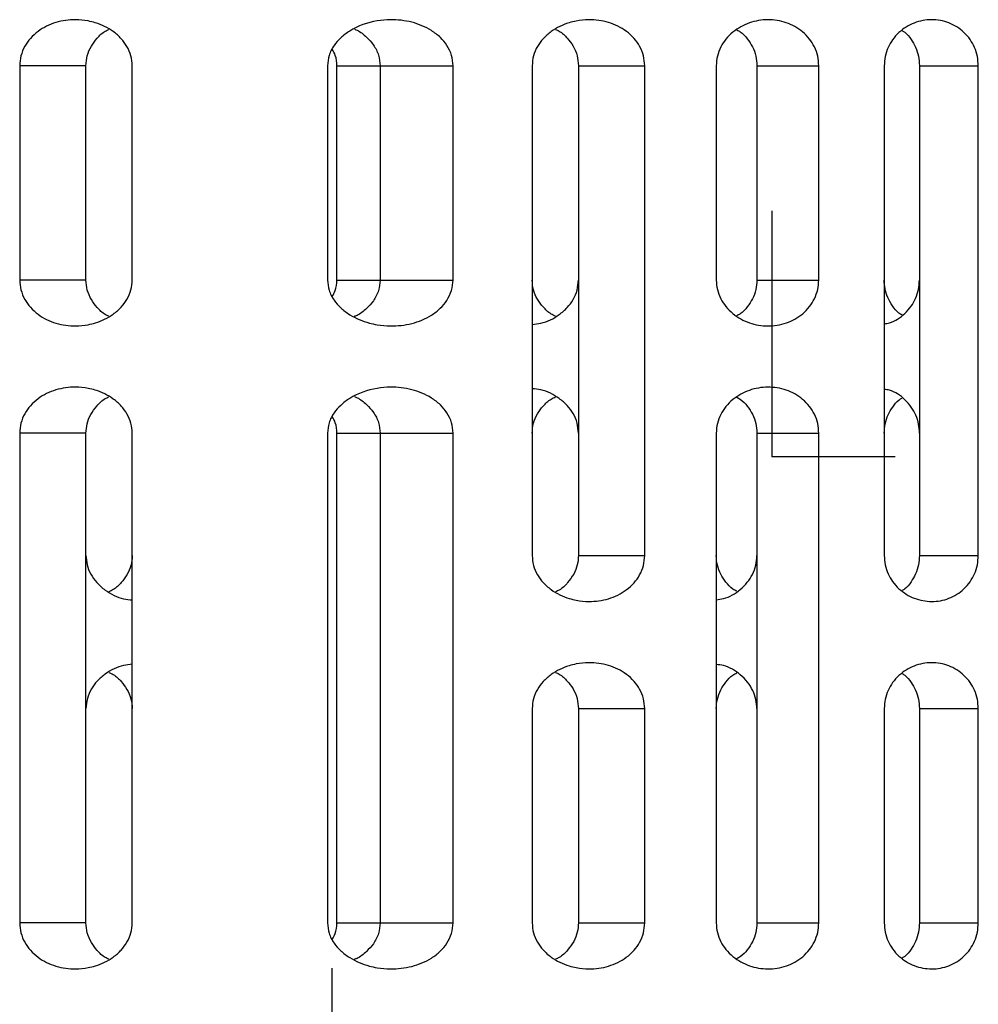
# Model space of a CAD drawing. Header units: millimetres. Extents: x 81 to 343, y -37 to 195.
# Tile 5 of 8: x 278 to 309, y 13 to 46. Entities that reach past the tile are written whole.
import ezdxf

# ---------------------------------------------------------------- set-up
doc = ezdxf.new("R2010")
doc.units = ezdxf.units.MM
doc.header["$PDSIZE"] = -1

msp = doc.modelspace()

# ---------------------------------------------------------------- linework, layer by layer
at = {"color": 7, "linetype": 'Continuous', "lineweight": 25}
for p, q in [((277.652, 44.123), (277.652, 37.123)), ((279.817, 44.123), (277.652, 44.123)), ((279.817, 37.123), (279.817, 44.123)), ((281.329, 37.123), (281.329, 44.123)), ((287.702, 44.123), (287.702, 37.123)), ((288.011, 44.123), (291.803, 44.123)), ((288.011, 37.123), (288.011, 44.123)), ((289.422, 44.123), (289.422, 37.123)), ((291.803, 37.123), (291.803, 44.123)), ((294.385, 44.123), (294.385, 28.123)), ((295.897, 44.123), (298.061, 44.123)), ((295.897, 44.123), (295.897, 28.123)), ((298.061, 28.123), (298.061, 44.123)), ((300.396, 44.123), (300.396, 37.123)), ((301.723, 44.123), (303.743, 44.123)), ((301.723, 44.123), (301.723, 37.123)), ((303.743, 37.123), (303.743, 44.123)), ((305.879, 44.123), (305.879, 28.123)), ((307.031, 44.123), (307.031, 28.123)), ((307.031, 44.123), (308.952, 44.123)), ((308.952, 28.123), (308.952, 44.123)), ((279.817, 37.123), (277.652, 37.123)), ((288.011, 37.123), (291.803, 37.123)), ((301.723, 37.123), (303.743, 37.123)), ((277.652, 32.123), (277.652, 16.123)), ((279.817, 32.123), (277.652, 32.123)), ((279.817, 16.123), (279.817, 32.123)), ((281.329, 16.123), (281.329, 32.123)), ((287.702, 32.123), (287.702, 16.123)), ((288.011, 32.123), (291.803, 32.123)), ((288.011, 16.123), (288.011, 32.123)), ((289.422, 32.123), (289.422, 16.123)), ((291.803, 16.123), (291.803, 32.123)), ((300.396, 32.123), (300.396, 16.123)), ((301.723, 32.123), (303.743, 32.123)), ((301.723, 32.123), (301.723, 16.123)), ((303.743, 16.123), (303.743, 32.123)), ((295.897, 28.123), (298.061, 28.123)), ((307.031, 28.123), (308.952, 28.123)), ((294.385, 23.123), (294.385, 16.123)), ((295.897, 23.123), (298.061, 23.123)), ((295.897, 23.123), (295.897, 16.123)), ((298.061, 16.123), (298.061, 23.123)), ((305.879, 23.123), (305.879, 16.123)), ((307.031, 23.123), (307.031, 16.123)), ((307.031, 23.123), (308.952, 23.123)), ((308.952, 16.123), (308.952, 23.123)), ((279.817, 16.123), (277.652, 16.123)), ((288.011, 16.123), (291.803, 16.123)), ((295.897, 16.123), (298.061, 16.123)), ((301.723, 16.123), (303.743, 16.123)), ((307.031, 16.123), (308.952, 16.123))]:
    msp.add_line(p, q, dxfattribs=at)
at = {"color": 7, "linetype": 'Continuous'}
for p, q in [((302.221, 31.354), (302.221, 39.38)), ((302.221, 31.354), (306.234, 31.354)), ((287.857, 6.623), (287.857, 14.649))]:
    msp.add_line(p, q, dxfattribs=at)
at = {"color": 7, "linetype": 'Continuous', "lineweight": 25}
for points, knots in [([(281.329, 44.123), (281.32, 44.231), (281.302, 44.452), (281.168, 44.753), (280.968, 45.021), (280.637, 45.313), (280.255, 45.496), (279.831, 45.601), (279.397, 45.643), (278.825, 45.565), (278.324, 45.323), (277.999, 45.028), (277.806, 44.757), (277.677, 44.452), (277.661, 44.232), (277.652, 44.123)], [0, 0, 0, 0, 0.06114, 0.12515, 0.184594, 0.250613, 0.375633, 0.421887, 0.500804, 0.625295, 0.749339, 0.814667, 0.874889, 0.938487, 1, 1, 1, 1]), ([(291.803, 44.123), (291.793, 44.237), (291.772, 44.472), (291.615, 44.787), (291.388, 45.059), (291.016, 45.346), (290.463, 45.572), (289.848, 45.642), (289.152, 45.581), (288.579, 45.382), (288.135, 45.048), (287.901, 44.781), (287.736, 44.471), (287.713, 44.236), (287.702, 44.123)], [0, 0, 0, 0, 0.061079, 0.12529, 0.184734, 0.250694, 0.375341, 0.500292, 0.579086, 0.749346, 0.816048, 0.874699, 0.939465, 1, 1, 1, 1]), ([(298.061, 44.123), (298.053, 44.232), (298.036, 44.452), (297.907, 44.757), (297.715, 45.028), (297.389, 45.323), (296.886, 45.566), (296.312, 45.643), (295.877, 45.6), (295.456, 45.495), (295.076, 45.312), (294.745, 45.022), (294.546, 44.753), (294.411, 44.452), (294.393, 44.231), (294.385, 44.123)], [0, 0, 0, 0, 0.061528, 0.125153, 0.185268, 0.250495, 0.375317, 0.500336, 0.578668, 0.625247, 0.74932, 0.815348, 0.874818, 0.93884, 1, 1, 1, 1]), ([(303.743, 44.123), (303.736, 44.228), (303.722, 44.44), (303.612, 44.737), (303.444, 45.006), (303.154, 45.305), (302.693, 45.56), (302.079, 45.656), (301.467, 45.552), (301.002, 45.297), (300.706, 45.001), (300.533, 44.734), (300.418, 44.439), (300.403, 44.227), (300.396, 44.123)], [0, 0, 0, 0, 0.061906, 0.125308, 0.185924, 0.250597, 0.375507, 0.500411, 0.625074, 0.749446, 0.814919, 0.874924, 0.938513, 1, 1, 1, 1]), ([(308.952, 44.123), (308.946, 44.225), (308.934, 44.431), (308.837, 44.723), (308.689, 44.989), (308.427, 45.291), (308.003, 45.556), (307.426, 45.658), (306.849, 45.55), (306.419, 45.285), (306.152, 44.985), (305.998, 44.72), (305.898, 44.431), (305.885, 44.225), (305.879, 44.123)], [0, 0, 0, 0, 0.062136, 0.125383, 0.186392, 0.250669, 0.375459, 0.5003, 0.625033, 0.749589, 0.814502, 0.874719, 0.938192, 1, 1, 1, 1]), ([(279.817, 44.123), (279.825, 44.233), (279.843, 44.457), (279.978, 44.766), (280.183, 45.032), (280.376, 45.226), (280.523, 45.289), (280.564, 45.307)], [0, 0, 0, 0, 0.223028, 0.45452, 0.672571, 0.91051, 1, 1, 1, 1]), ([(288.585, 45.313), (288.613, 45.302), (288.76, 45.248), (288.972, 45.067), (289.218, 44.801), (289.387, 44.48), (289.411, 44.24), (289.422, 44.123)], [0, 0, 0, 0, 0.0583456, 0.3073639, 0.529799, 0.7717332, 1, 1, 1, 1]), ([(295.15, 45.307), (295.189, 45.29), (295.336, 45.227), (295.529, 45.033), (295.734, 44.768), (295.87, 44.458), (295.888, 44.233), (295.897, 44.123)], [0, 0, 0, 0, 0.088305, 0.325732, 0.543399, 0.775969, 1, 1, 1, 1]), ([(301.067, 45.291), (301.106, 45.271), (301.241, 45.204), (301.411, 45.007), (301.587, 44.743), (301.701, 44.443), (301.716, 44.229), (301.723, 44.123)], [0, 0, 0, 0, 0.093813, 0.32741, 0.545724, 0.775781, 1, 1, 1, 1]), ([(306.463, 45.268), (306.494, 45.251), (306.612, 45.184), (306.759, 44.988), (306.914, 44.727), (307.012, 44.433), (307.025, 44.226), (307.031, 44.123)], [0, 0, 0, 0, 0.082341, 0.317452, 0.540287, 0.772272, 1, 1, 1, 1]), ([(288.011, 44.123), (288.003, 44.239), (287.99, 44.43), (287.895, 44.595), (287.857, 44.66)], [0, 0, 0, 0, 0.606021, 1, 1, 1, 1]), ([(277.652, 37.123), (277.661, 37.015), (277.677, 36.794), (277.806, 36.49), (277.998, 36.219), (278.324, 35.923), (278.827, 35.681), (279.4, 35.603), (279.835, 35.646), (280.256, 35.75), (280.636, 35.933), (280.967, 36.223), (281.167, 36.491), (281.302, 36.793), (281.32, 37.015), (281.329, 37.123)], [0, 0, 0, 0, 0.061503, 0.125101, 0.185193, 0.250391, 0.375159, 0.50013, 0.578508, 0.624988, 0.74901, 0.815012, 0.874456, 0.938671, 1, 1, 1, 1]), ([(280.564, 35.939), (280.524, 35.956), (280.377, 36.02), (280.184, 36.213), (279.979, 36.479), (279.843, 36.788), (279.825, 37.013), (279.817, 37.123)], [0, 0, 0, 0, 0.088889, 0.326484, 0.544292, 0.776395, 1, 1, 1, 1]), ([(287.702, 37.123), (287.713, 37.01), (287.736, 36.775), (287.901, 36.466), (288.135, 36.198), (288.511, 35.916), (288.927, 35.744), (289.382, 35.645), (289.847, 35.604), (290.461, 35.674), (291.014, 35.899), (291.386, 36.185), (291.614, 36.458), (291.772, 36.773), (291.793, 37.008), (291.803, 37.123)], [0, 0, 0, 0, 0.06047, 0.125172, 0.183801, 0.2505, 0.375005, 0.421115, 0.50001, 0.624465, 0.749076, 0.814937, 0.874311, 0.938733, 1, 1, 1, 1]), ([(287.857, 36.586), (287.893, 36.648), (287.989, 36.812), (288.003, 37.004), (288.011, 37.123)], [0, 0, 0, 0, 0.376772, 1, 1, 1, 1]), ([(289.422, 37.123), (289.41, 37.006), (289.387, 36.765), (289.217, 36.444), (288.97, 36.178), (288.756, 35.996), (288.605, 35.94), (288.574, 35.929)], [0, 0, 0, 0, 0.226896, 0.467461, 0.688262, 0.935569, 1, 1, 1, 1]), ([(295.15, 35.939), (295.1, 35.962), (294.945, 36.031), (294.747, 36.229), (294.545, 36.492), (294.411, 36.795), (294.393, 37.015), (294.385, 37.123)], [0, 0, 0, 0, 0.110259, 0.344232, 0.555021, 0.782603, 1, 1, 1, 1]), ([(294.385, 35.673), (294.48, 35.682), (294.796, 35.712), (295.193, 35.92), (295.532, 36.209), (295.734, 36.481), (295.87, 36.788), (295.888, 37.013), (295.897, 37.123)], [0, 0, 0, 0, 0.125267, 0.415886, 0.568299, 0.708023, 0.856728, 1, 1, 1, 1]), ([(300.396, 37.123), (300.403, 37.019), (300.418, 36.807), (300.533, 36.512), (300.707, 36.245), (301.003, 35.948), (301.469, 35.693), (302.083, 35.59), (302.695, 35.687), (303.155, 35.942), (303.444, 36.24), (303.612, 36.509), (303.722, 36.806), (303.736, 37.018), (303.743, 37.123)], [0, 0, 0, 0, 0.061594, 0.125311, 0.18525, 0.250669, 0.375658, 0.500534, 0.62512, 0.749482, 0.814006, 0.874507, 0.938001, 1, 1, 1, 1]), ([(301.723, 37.123), (301.716, 37.018), (301.701, 36.804), (301.588, 36.503), (301.411, 36.24), (301.241, 36.042), (301.106, 35.975), (301.067, 35.956)], [0, 0, 0, 0, 0.223744, 0.453321, 0.672288, 0.9067, 1, 1, 1, 1]), ([(306.463, 35.978), (306.428, 35.997), (306.302, 36.07), (306.146, 36.276), (305.99, 36.544), (305.897, 36.832), (305.885, 37.028), (305.879, 37.123)], [0, 0, 0, 0, 0.09129, 0.336183, 0.56828, 0.789001, 1, 1, 1, 1]), ([(305.879, 35.694), (305.938, 35.703), (306.189, 35.737), (306.495, 35.958), (306.762, 36.253), (306.914, 36.521), (307.013, 36.813), (307.025, 37.02), (307.031, 37.123)], [0, 0, 0, 0, 0.091944, 0.393426, 0.549064, 0.69657, 0.849685, 1, 1, 1, 1]), ([(281.329, 32.123), (281.32, 32.231), (281.302, 32.452), (281.168, 32.753), (280.969, 33.021), (280.637, 33.313), (280.256, 33.496), (279.832, 33.601), (279.398, 33.643), (278.826, 33.565), (278.325, 33.323), (278, 33.029), (277.807, 32.758), (277.677, 32.453), (277.661, 32.232), (277.652, 32.123)], [0, 0, 0, 0, 0.061122, 0.125111, 0.184537, 0.250533, 0.375515, 0.421813, 0.500647, 0.625097, 0.749103, 0.814412, 0.874613, 0.938355, 1, 1, 1, 1]), ([(291.803, 32.123), (291.793, 32.237), (291.772, 32.472), (291.615, 32.787), (291.388, 33.059), (291.016, 33.346), (290.463, 33.572), (289.848, 33.642), (289.152, 33.581), (288.579, 33.382), (288.135, 33.048), (287.901, 32.781), (287.736, 32.471), (287.713, 32.236), (287.702, 32.123)], [0, 0, 0, 0, 0.061079, 0.12529, 0.184734, 0.250694, 0.375341, 0.500292, 0.579086, 0.749346, 0.816048, 0.874699, 0.939465, 1, 1, 1, 1]), ([(295.897, 32.123), (295.888, 32.233), (295.87, 32.457), (295.735, 32.764), (295.533, 33.037), (295.194, 33.326), (294.796, 33.534), (294.48, 33.564), (294.385, 33.573)], [0, 0, 0, 0, 0.143013, 0.291453, 0.431274, 0.583848, 0.874755, 1, 1, 1, 1]), ([(303.743, 32.123), (303.736, 32.228), (303.722, 32.44), (303.612, 32.737), (303.444, 33.006), (303.154, 33.305), (302.693, 33.56), (302.079, 33.656), (301.467, 33.552), (301.002, 33.297), (300.706, 33.001), (300.533, 32.734), (300.418, 32.439), (300.403, 32.227), (300.396, 32.123)], [0, 0, 0, 0, 0.061906, 0.125308, 0.185924, 0.250597, 0.375507, 0.500411, 0.625074, 0.749446, 0.814919, 0.874924, 0.938513, 1, 1, 1, 1]), ([(307.031, 32.123), (307.026, 32.221), (307.014, 32.421), (306.919, 32.711), (306.768, 32.985), (306.497, 33.288), (306.188, 33.509), (305.937, 33.544), (305.879, 33.552)], [0, 0, 0, 0, 0.144043, 0.292529, 0.446452, 0.606704, 0.909097, 1, 1, 1, 1]), ([(279.817, 32.123), (279.824, 32.226), (279.84, 32.436), (279.965, 32.741), (280.169, 33.017), (280.371, 33.223), (280.523, 33.289), (280.564, 33.307)], [0, 0, 0, 0, 0.208222, 0.4267517, 0.6597196, 0.9105438, 1, 1, 1, 1]), ([(288.585, 33.313), (288.613, 33.302), (288.76, 33.248), (288.972, 33.067), (289.218, 32.801), (289.387, 32.48), (289.411, 32.24), (289.422, 32.123)], [0, 0, 0, 0, 0.058346, 0.307364, 0.529799, 0.771733, 1, 1, 1, 1]), ([(294.385, 32.123), (294.393, 32.231), (294.411, 32.451), (294.545, 32.754), (294.747, 33.018), (294.945, 33.216), (295.1, 33.285), (295.15, 33.307)], [0, 0, 0, 0, 0.217289, 0.444777, 0.656037, 0.890666, 1, 1, 1, 1]), ([(301.067, 33.291), (301.106, 33.271), (301.241, 33.204), (301.411, 33.007), (301.587, 32.743), (301.701, 32.443), (301.716, 32.229), (301.723, 32.123)], [0, 0, 0, 0, 0.093813, 0.32741, 0.545724, 0.775781, 1, 1, 1, 1]), ([(305.879, 32.123), (305.885, 32.225), (305.898, 32.431), (305.998, 32.722), (306.155, 32.982), (306.306, 33.179), (306.429, 33.249), (306.463, 33.268)], [0, 0, 0, 0, 0.224404, 0.454894, 0.673645, 0.909566, 1, 1, 1, 1]), ([(288.011, 32.123), (288.003, 32.239), (287.99, 32.43), (287.895, 32.595), (287.857, 32.66)], [0, 0, 0, 0, 0.606021, 1, 1, 1, 1]), ([(279.817, 28.123), (279.824, 28.02), (279.84, 27.81), (279.966, 27.506), (280.166, 27.223), (280.514, 26.922), (280.918, 26.712), (281.234, 26.682), (281.329, 26.673)], [0, 0, 0, 0, 0.133552, 0.27372, 0.423156, 0.584052, 0.875237, 1, 1, 1, 1]), ([(281.329, 28.123), (281.32, 28.015), (281.302, 27.794), (281.168, 27.492), (280.966, 27.228), (280.768, 27.03), (280.613, 26.961), (280.564, 26.939)], [0, 0, 0, 0, 0.217477, 0.44518, 0.656115, 0.890345, 1, 1, 1, 1]), ([(294.385, 28.123), (294.393, 28.015), (294.411, 27.795), (294.546, 27.493), (294.745, 27.225), (295.076, 26.933), (295.458, 26.75), (295.881, 26.645), (296.316, 26.603), (296.887, 26.681), (297.389, 26.923), (297.714, 27.217), (297.907, 27.488), (298.036, 27.793), (298.053, 28.014), (298.061, 28.123)], [0, 0, 0, 0, 0.061122, 0.125111, 0.184537, 0.250533, 0.375515, 0.421813, 0.500647, 0.625097, 0.749103, 0.814412, 0.874613, 0.938355, 1, 1, 1, 1]), ([(295.897, 28.123), (295.889, 28.021), (295.873, 27.811), (295.748, 27.505), (295.545, 27.229), (295.343, 27.023), (295.19, 26.957), (295.15, 26.94)], [0, 0, 0, 0, 0.208222, 0.426752, 0.65972, 0.910544, 1, 1, 1, 1]), ([(301.068, 26.956), (301.023, 26.978), (300.882, 27.049), (300.708, 27.249), (300.532, 27.511), (300.418, 27.807), (300.403, 28.019), (300.396, 28.123)], [0, 0, 0, 0, 0.107502, 0.33982, 0.55283, 0.780189, 1, 1, 1, 1]), ([(300.396, 26.682), (300.477, 26.691), (300.763, 26.724), (301.115, 26.941), (301.414, 27.235), (301.587, 27.505), (301.701, 27.804), (301.716, 28.018), (301.723, 28.123)], [0, 0, 0, 0, 0.115079, 0.408401, 0.56155, 0.704632, 0.854203, 1, 1, 1, 1]), ([(305.879, 28.123), (305.885, 28.021), (305.898, 27.815), (305.999, 27.526), (306.152, 27.26), (306.42, 26.96), (306.851, 26.696), (307.428, 26.588), (308.004, 26.691), (308.428, 26.955), (308.689, 27.257), (308.837, 27.523), (308.934, 27.815), (308.946, 28.021), (308.952, 28.123)], [0, 0, 0, 0, 0.061835, 0.125347, 0.185624, 0.250632, 0.375442, 0.500231, 0.624868, 0.749375, 0.813591, 0.874565, 0.937834, 1, 1, 1, 1]), ([(307.031, 28.123), (307.025, 28.021), (307.012, 27.813), (306.914, 27.519), (306.759, 27.258), (306.612, 27.062), (306.493, 26.995), (306.463, 26.978)], [0, 0, 0, 0, 0.227462, 0.459201, 0.682441, 0.91808, 1, 1, 1, 1]), ([(281.329, 24.573), (281.234, 24.564), (280.918, 24.534), (280.521, 24.327), (280.182, 24.039), (279.98, 23.766), (279.843, 23.459), (279.825, 23.234), (279.817, 23.123)], [0, 0, 0, 0, 0.12526, 0.415359, 0.567613, 0.707196, 0.856336, 1, 1, 1, 1]), ([(298.061, 23.123), (298.053, 23.232), (298.036, 23.452), (297.907, 23.757), (297.715, 24.028), (297.389, 24.323), (296.886, 24.566), (296.312, 24.643), (295.877, 24.6), (295.456, 24.495), (295.076, 24.312), (294.745, 24.022), (294.546, 23.753), (294.411, 23.452), (294.393, 23.231), (294.385, 23.123)], [0, 0, 0, 0, 0.061528, 0.125153, 0.185268, 0.250495, 0.375317, 0.500336, 0.578668, 0.625247, 0.74932, 0.815348, 0.874818, 0.93884, 1, 1, 1, 1]), ([(301.723, 23.123), (301.716, 23.223), (301.703, 23.427), (301.595, 23.723), (301.423, 24.002), (301.118, 24.304), (300.762, 24.523), (300.476, 24.555), (300.396, 24.564)], [0, 0, 0, 0, 0.138358, 0.282026, 0.432654, 0.591673, 0.886077, 1, 1, 1, 1]), ([(308.952, 23.123), (308.946, 23.225), (308.934, 23.431), (308.837, 23.723), (308.689, 23.989), (308.427, 24.291), (308.003, 24.556), (307.426, 24.658), (306.849, 24.55), (306.419, 24.285), (306.152, 23.985), (305.998, 23.72), (305.898, 23.431), (305.885, 23.225), (305.879, 23.123)], [0, 0, 0, 0, 0.062136, 0.125383, 0.186392, 0.250669, 0.375459, 0.5003, 0.625033, 0.749589, 0.814502, 0.874719, 0.938192, 1, 1, 1, 1]), ([(280.564, 24.307), (280.613, 24.285), (280.768, 24.216), (280.966, 24.018), (281.168, 23.754), (281.302, 23.452), (281.32, 23.231), (281.329, 23.123)], [0, 0, 0, 0, 0.109186, 0.343822, 0.555155, 0.782662, 1, 1, 1, 1]), ([(295.15, 24.307), (295.189, 24.29), (295.336, 24.227), (295.529, 24.033), (295.734, 23.768), (295.87, 23.458), (295.888, 23.233), (295.897, 23.123)], [0, 0, 0, 0, 0.088305, 0.325732, 0.543399, 0.775969, 1, 1, 1, 1]), ([(300.396, 23.123), (300.403, 23.227), (300.418, 23.439), (300.532, 23.736), (300.709, 23.997), (300.883, 24.198), (301.024, 24.269), (301.067, 24.291)], [0, 0, 0, 0, 0.219726, 0.447024, 0.660846, 0.894221, 1, 1, 1, 1]), ([(306.463, 24.268), (306.494, 24.251), (306.612, 24.184), (306.759, 23.988), (306.914, 23.727), (307.012, 23.433), (307.025, 23.226), (307.031, 23.123)], [0, 0, 0, 0, 0.082341, 0.317452, 0.540287, 0.772272, 1, 1, 1, 1]), ([(277.652, 16.123), (277.661, 16.015), (277.677, 15.794), (277.806, 15.49), (277.998, 15.219), (278.324, 14.923), (278.827, 14.681), (279.4, 14.603), (279.835, 14.646), (280.256, 14.75), (280.636, 14.933), (280.967, 15.223), (281.167, 15.491), (281.302, 15.793), (281.32, 16.015), (281.329, 16.123)], [0, 0, 0, 0, 0.061503, 0.125101, 0.185193, 0.250391, 0.375159, 0.50013, 0.578508, 0.624988, 0.74901, 0.815012, 0.874456, 0.938671, 1, 1, 1, 1]), ([(280.564, 14.939), (280.524, 14.957), (280.377, 15.02), (280.184, 15.214), (279.979, 15.48), (279.843, 15.789), (279.825, 16.013), (279.817, 16.123)], [0, 0, 0, 0, 0.08933, 0.326952, 0.54479, 0.776631, 1, 1, 1, 1]), ([(287.702, 16.123), (287.713, 16.01), (287.736, 15.775), (287.901, 15.466), (288.135, 15.198), (288.511, 14.916), (288.927, 14.744), (289.382, 14.645), (289.847, 14.604), (290.461, 14.674), (291.014, 14.899), (291.386, 15.185), (291.614, 15.458), (291.772, 15.773), (291.793, 16.008), (291.803, 16.123)], [0, 0, 0, 0, 0.06047, 0.125172, 0.183801, 0.2505, 0.375005, 0.421115, 0.50001, 0.624465, 0.749076, 0.814937, 0.874311, 0.938733, 1, 1, 1, 1]), ([(287.857, 15.586), (287.893, 15.648), (287.989, 15.812), (288.003, 16.004), (288.011, 16.123)], [0, 0, 0, 0, 0.376772, 1, 1, 1, 1]), ([(289.422, 16.123), (289.41, 16.006), (289.387, 15.765), (289.217, 15.444), (288.97, 15.178), (288.756, 14.996), (288.605, 14.94), (288.574, 14.929)], [0, 0, 0, 0, 0.2268957, 0.4674613, 0.6882619, 0.9355691, 1, 1, 1, 1]), ([(294.385, 16.123), (294.393, 16.015), (294.411, 15.795), (294.546, 15.493), (294.745, 15.225), (295.076, 14.933), (295.458, 14.75), (295.881, 14.645), (296.316, 14.603), (296.887, 14.681), (297.389, 14.923), (297.714, 15.217), (297.907, 15.488), (298.036, 15.793), (298.053, 16.014), (298.061, 16.123)], [0, 0, 0, 0, 0.061122, 0.125111, 0.184537, 0.250533, 0.375515, 0.421813, 0.500647, 0.625097, 0.749103, 0.814412, 0.874613, 0.938355, 1, 1, 1, 1]), ([(295.897, 16.123), (295.889, 16.021), (295.873, 15.811), (295.748, 15.505), (295.545, 15.229), (295.343, 15.023), (295.19, 14.957), (295.15, 14.94)], [0, 0, 0, 0, 0.208222, 0.426752, 0.65972, 0.910544, 1, 1, 1, 1]), ([(300.396, 16.123), (300.403, 16.019), (300.418, 15.807), (300.533, 15.512), (300.707, 15.245), (301.003, 14.948), (301.469, 14.693), (302.083, 14.59), (302.695, 14.687), (303.155, 14.942), (303.444, 15.24), (303.612, 15.509), (303.722, 15.806), (303.736, 16.018), (303.743, 16.123)], [0, 0, 0, 0, 0.061594, 0.125311, 0.18525, 0.250669, 0.375658, 0.500534, 0.62512, 0.749482, 0.814006, 0.874507, 0.938001, 1, 1, 1, 1]), ([(301.723, 16.123), (301.716, 16.018), (301.701, 15.804), (301.588, 15.503), (301.411, 15.24), (301.241, 15.042), (301.106, 14.975), (301.067, 14.956)], [0, 0, 0, 0, 0.223744, 0.453321, 0.672288, 0.9067, 1, 1, 1, 1]), ([(305.879, 16.123), (305.885, 16.021), (305.898, 15.815), (305.999, 15.526), (306.152, 15.26), (306.42, 14.96), (306.851, 14.696), (307.428, 14.588), (308.004, 14.691), (308.428, 14.955), (308.689, 15.257), (308.837, 15.523), (308.934, 15.815), (308.946, 16.021), (308.952, 16.123)], [0, 0, 0, 0, 0.061835, 0.125347, 0.185624, 0.250632, 0.375442, 0.500231, 0.624868, 0.749375, 0.813591, 0.874565, 0.937834, 1, 1, 1, 1]), ([(307.031, 16.123), (307.025, 16.021), (307.012, 15.813), (306.914, 15.519), (306.759, 15.258), (306.612, 15.062), (306.493, 14.995), (306.463, 14.978)], [0, 0, 0, 0, 0.227462, 0.459201, 0.682441, 0.91808, 1, 1, 1, 1])]:
    msp.add_open_spline(points, degree=3, knots=knots, dxfattribs=at)
at = {"color": 7, "linetype": 'Continuous'}
msp.add_point((302.221, 31.354), dxfattribs=at)

doc.saveas('drawing.dxf')
